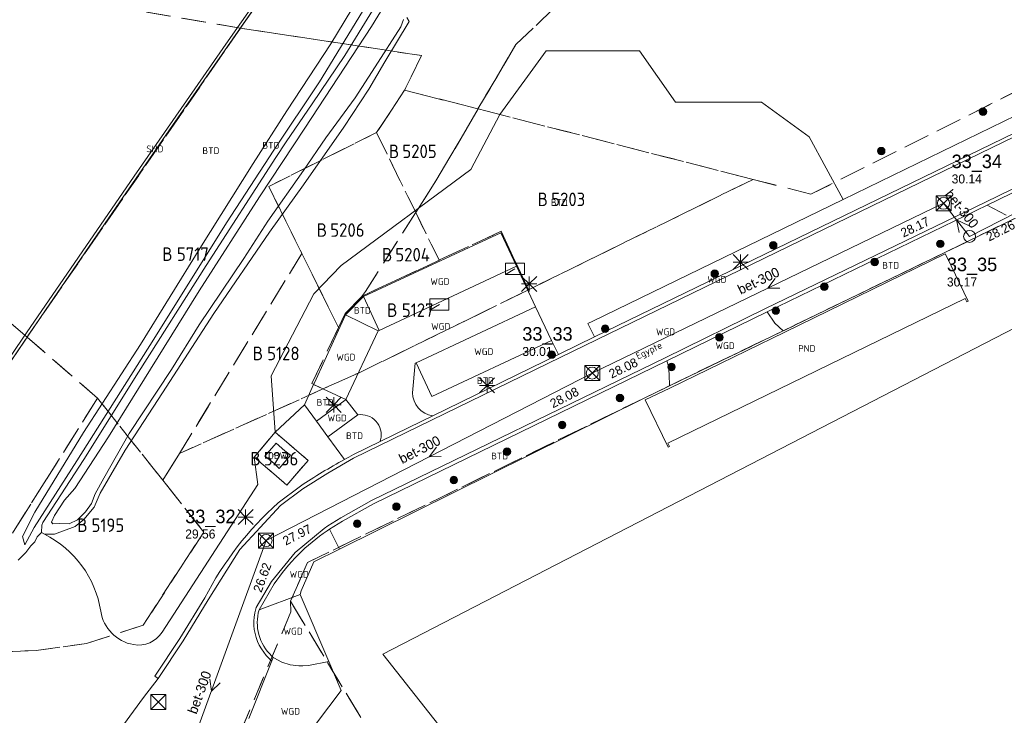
# Model space of a CAD drawing. Header units: metres. Extents: x 207644 to 210135, y 370459 to 373417.
# Tile 244 of 256: x 208356 to 208487, y 372397 to 372489. Entities that reach past the tile are written whole.
import ezdxf
from ezdxf.enums import TextEntityAlignment as Align

# ---------------------------------------------------------------- set-up
doc = ezdxf.new("R2010")
doc.units = ezdxf.units.M
doc.linetypes.add('HIDDEN2', pattern=[4.7625, 3.175, -1.5875])
for name, color, linetype in [('BTD', 7, 'Continuous'), ('CON_BxH300x300mm', 7, 'Continuous'), ('DMM_BxH300x300mm', 7, 'Continuous'), ('GB', 1, 'Continuous'), ('INV_BxH300x300mm', 7, 'Continuous'), ('KAD_perceelnummer', 212, 'Continuous'), ('KAD_sectie', 212, 'Continuous'), ('KAD_Vastgesteld_Perceel', 212, 'Continuous'), ('NLV_inspectieput', 7, 'Continuous'), ('NNR_inspectieput', 7, 'Continuous'), ('NOD_inspectieput', 7, 'Continuous'), ('OBW', 7, 'Continuous'), ('ORL', 7, 'Continuous'), ('PIJL', 7, 'Continuous'), ('PND', 7, 'Continuous'), ('SHD', 7, 'Continuous'), ('WGD', 7, 'Continuous')]:
    doc.layers.add(name, color=color, linetype=linetype)
for name, color, linetype, lineweight in [('GKL', 52, 'Continuous', 25), ('GMV', 7, 'Continuous', 25), ('Q21_lantaarnpaal', 1, 'Continuous', 0), ('Q23_kolk', 153, 'Continuous', 0), ('Q26_boom', 72, 'Continuous', 0), ('Q28_rioolput', 153, 'Continuous', 0)]:
    doc.layers.add(name, color=color, linetype=linetype, lineweight=lineweight)
doc.styles.add('ISO', font='isocpeur.ttf', dxfattribs={"height": 1})
doc.styles.add('ISOCP', font='ISOCP.shx', dxfattribs={"height": 1.8})

# ---------------------------------------------------------------- blocks, each defined once
blk = doc.blocks.new('ACMAP_ANN_TEMPLATE_Vastgesteld_Perceelnummer')
at = {"layer": 'KAD_perceelnummer', "style": 'ISOCP'}
blk.add_attdef('Perceelnummer', text='', height=1.8, dxfattribs=at).set_placement((0, 0), align=Align.MIDDLE)
at = {"layer": 'KAD_sectie', "style": 'ISOCP'}
blk.add_attdef('sectie', text='', height=1.8, dxfattribs=at).set_placement((-2.7, 0), align=Align.MIDDLE_RIGHT)
blk = doc.blocks.new('Q23')
blk.add_line((-1.25, -0.75), (0, 0))
blk.add_lwpolyline([(-1.25, -0.75), (1.25, -0.75), (1.25, 0.75), (-1.25, 0.75), (-1.25, -0.75)])
blk = doc.blocks.new('Q21')
for p, q in [((-1, 1), (0, 0)), ((-1, 0), (0, 0)), ((-1, -1), (0, 0)), ((0, 1), (0, 0)), ((0, 0), (1, 1)), ((0, 0), (1, 0)), ((0, 0), (0, -1)), ((0, 0), (1, -1))]:
    blk.add_line(p, q)
blk = doc.blocks.new('Q28')
at = {"linetype": 'Continuous'}
for p, q in [((-1, -1), (1, 1)), ((-1, 1), (1, -1))]:
    blk.add_line(p, q, dxfattribs=at)
blk.add_lwpolyline([(1, 1), (1, -1), (-1, -1), (-1, 1)], close=True)
blk = doc.blocks.new('Q26')
blk.add_hatch(color=256).paths.add_polyline_path([(-0.45, -0.01, 1), (0.55, -0.01, 1)])
blk.add_circle((0.05, -0.01), 0.5)

msp = doc.modelspace()

# ---------------------------------------------------------------- linework, layer by layer
at = {"layer": 'CON_BxH300x300mm', "color": 253, "linetype": 'Continuous', "lineweight": 13}
for points in [[(208482.5, 372460.5), (208501.14, 372470.03)], [(208432.29, 372442.31), (208479.03, 372464.91)], [(208479.03, 372464.91), (208482.5, 372460.5)], [(208388.904, 372420.007), (208432.29, 372442.31)], [(208374.331, 372379.888), (208388.904, 372420.007)]]:
    msp.add_lwpolyline(points, dxfattribs=at)
at = {"layer": 'GB', "color": 253, "linetype": 'Continuous', "lineweight": 13}
for points in [[(208479.26, 372458.17), (208457.906, 372447.769)], [(208479.447, 372457.786), (208479.26, 372458.17)], [(208482.326, 372451.877), (208479.447, 372457.786)], [(208498.13, 372453.289), (208404.42, 372404.873)], [(208442.366, 372432.971), (208481.918, 372452.235)], [(208481.918, 372452.235), (208482.137, 372451.785)], [(208482.137, 372451.785), (208482.326, 372451.877)], [(208457.906, 372447.769), (208442.599, 372440.314)], [(208442.599, 372440.314), (208439.331, 372438.722)], [(208439.331, 372438.722), (208442.396, 372432.429)], [(208442.585, 372432.521), (208442.366, 372432.971)], [(208442.396, 372432.429), (208442.585, 372432.521)], [(208404.42, 372404.873), (208457.187, 372337.897)]]:
    msp.add_lwpolyline(points, dxfattribs=at)
at = {"layer": 'GKL', "color": 253, "linetype": 'Continuous', "lineweight": 13}
for points in [[(208397.498, 372486.149), (208401.209, 372492.251)], [(208391.645, 372477.211), (208397.498, 372486.149)], [(208387.181, 372470.201), (208391.645, 372477.211)], [(208380.068, 372458.871), (208387.181, 372470.201)], [(208372.184, 372446.107), (208380.068, 372458.871)], [(208364.605, 372434.401), (208372.184, 372446.107)], [(208358.115, 372423.768), (208364.605, 372434.401)], [(208356.486, 372420.55), (208358.115, 372423.768)], [(208356.817, 372419.448), (208356.486, 372420.55)]]:
    msp.add_lwpolyline(points, dxfattribs=at)
at = {"layer": 'GMV', "color": 253, "linetype": 'Continuous', "lineweight": 13}
for points in [[(208330.831, 372408.792), (208343.396, 372427.575), (208356.542, 372446.931), (208371.364, 372468.528), (208383.838, 372486.548), (208398.574, 372507.575), (208412.73, 372527.601), (208417.02, 372533.62)], [(208335.213, 372414.666), (208336.2, 372416.147), (208342.945, 372426.265), (208351.123, 372438.327), (208359.54, 372450.679), (208368.464, 372463.683), (208376.46, 372475.272), (208386.199, 372489.305), (208393.273, 372499.4), (208400.805, 372510.123), (208407.938, 372520.214), (208414.566, 372529.58)], [(208422.577, 372525.104), (208418.857, 372518.209), (208412.694, 372508.01), (208404.647, 372495.295), (208396.003, 372481.074), (208389.932, 372471.962), (208383.616, 372462.319), (208373.955, 372446.809), (208363.72, 372430.622), (208358.032, 372421.737), (208356.817, 372419.448)], [(208402.925, 372488.438), (208404.977, 372491.784)], [(208399.387, 372484.571), (208403.071, 372490.561)], [(208404.687, 372483.724), (208407.93, 372489.123)], [(208407.178, 372489.398), (208406.836, 372488.397)], [(208407.93, 372489.123), (208407.629, 372489.645)], [(208519.368, 372489.306), (208485.402, 372472.8)], [(208519.391, 372488.807), (208485.425, 372472.301)], [(208394.035, 372474.893), (208402.925, 372488.438)], [(208406.836, 372488.397), (208403.39, 372483.064)], [(208420.013, 372476.724), (208426.141, 372485.203)], [(208426.141, 372485.203), (208438.589, 372485.203)], [(208438.589, 372485.203), (208443.377, 372478.39)], [(208395.037, 372478.168), (208399.387, 372484.571)], [(208402.558, 372480.093), (208404.687, 372483.724)], [(208484.606, 372465.079), (208523.291, 372483.928)], [(208523.528, 372483.488), (208484.843, 372464.639)], [(208403.39, 372483.064), (208400.727, 372478.953)], [(208399.222, 372475.038), (208402.558, 372480.093)], [(208391.575, 372473.087), (208395.037, 372478.168)], [(208400.727, 372478.953), (208396.826, 372473.608)], [(208443.377, 372478.39), (208454.815, 372478.39)], [(208454.815, 372478.39), (208461.145, 372473.76)], [(208490.272, 372477.393), (208465.678, 372465.429)], [(208416.149, 372469.412), (208420.013, 372476.724)], [(208388.016, 372465.759), (208394.035, 372474.893)], [(208393.853, 372467.363), (208399.222, 372475.038)], [(208390.203, 372471.008), (208391.575, 372473.087)], [(208396.826, 372473.608), (208393.89, 372469.286)], [(208461.145, 372473.76), (208465.678, 372465.429)], [(208485.425, 372472.301), (208428.09, 372444.408)], [(208485.402, 372472.8), (208432.591, 372447.108)], [(208380.936, 372456.62), (208390.203, 372471.008)], [(208393.89, 372469.286), (208389.148, 372462.538)], [(208398.884, 372456.622), (208416.149, 372469.412)], [(208389.351, 372461.081), (208393.853, 372467.363)], [(208379.973, 372453.247), (208388.016, 372465.759)], [(208432.355, 372449.218), (208465.678, 372465.429)], [(208455.336, 372450.893), (208484.606, 372465.079)], [(208455.573, 372450.453), (208484.843, 372464.639)], [(208487.372, 372463.34), (208484.843, 372464.639)], [(208389.148, 372462.538), (208385.915, 372457.564)], [(208488.428, 372462.852), (208479.223, 372458.358)], [(208381.948, 372450.233), (208389.351, 372461.081)], [(208420.115, 372460.984), (208401.835, 372452.48)], [(208422.212, 372456.527), (208420.115, 372460.984)], [(208385.915, 372457.564), (208380.014, 372448.707)], [(208479.223, 372458.358), (208457.709, 372447.943)], [(208371.91, 372442.417), (208380.936, 372456.62)], [(208395.262, 372452.873), (208398.884, 372456.622)], [(208422.212, 372456.527), (208403.93, 372447.98)], [(208424.757, 372451.119), (208422.212, 372456.527)], [(208373.512, 372442.827), (208379.973, 372453.247)], [(208395.262, 372452.873), (208389.555, 372441.924), (208390.126, 372434.417)], [(208399.479, 372450.042), (208401.835, 372452.48)], [(208403.93, 372447.98), (208401.835, 372452.48)], [(208408.859, 372443.676), (208424.757, 372451.119)], [(208424.757, 372451.119), (208426.859, 372446.651)], [(208441.983, 372444.354), (208455.336, 372450.893)], [(208375.1, 372439.668), (208381.948, 372450.233)], [(208399.479, 372450.042), (208395.319, 372440.983)], [(208403.815, 372447.937), (208399.479, 372450.042)], [(208442.22, 372443.914), (208455.573, 372450.453)], [(208456.574, 372448.94), (208455.573, 372450.453)], [(208380.014, 372448.707), (208376.328, 372442.759)], [(208403.815, 372447.937), (208403.93, 372447.98)], [(208431.707, 372448.925), (208432.355, 372449.218)], [(208432.591, 372447.108), (208431.707, 372448.925)], [(208457.709, 372447.943), (208456.574, 372448.94)], [(208403.815, 372447.937), (208399.507, 372438.789)], [(208410.953, 372439.206), (208426.859, 372446.651)], [(208427.78, 372444.767), (208426.859, 372446.651)], [(208432.591, 372447.108), (208428.067, 372444.907)], [(208457.709, 372447.943), (208442.585, 372440.621)], [(208428.09, 372444.408), (208400.547, 372430.953)], [(208402.941, 372425.342), (208441.983, 372444.354)], [(208427.78, 372444.767), (208411.065, 372436.624)], [(208428.067, 372444.907), (208427.78, 372444.767)], [(208367.933, 372433.813), (208373.512, 372442.827)], [(208376.328, 372442.759), (208370.683, 372434.265)], [(208403.178, 372424.902), (208442.22, 372443.914)], [(208408.372, 372439.694), (208408.738, 372443.623)], [(208408.738, 372443.623), (208408.859, 372443.676)], [(208408.859, 372443.676), (208410.953, 372439.206)], [(208442.451, 372443.229), (208442.22, 372443.914)], [(208442.517, 372442.117), (208442.451, 372443.229)], [(208364.655, 372430.799), (208371.91, 372442.417)], [(208442.585, 372440.621), (208442.517, 372442.117)], [(208395.222, 372440.771), (208393.993, 372438.094)], [(208395.3, 372440.94), (208395.222, 372440.771)], [(208395.222, 372440.771), (208399.507, 372438.789)], [(208395.31, 372440.962), (208395.3, 372440.94)], [(208395.319, 372440.983), (208395.31, 372440.962)], [(208442.585, 372440.621), (208439.185, 372438.975)], [(208370.161, 372432.033), (208375.1, 372439.668)], [(208439.185, 372438.975), (208398.646, 372418.857)], [(208399.507, 372438.789), (208399.407, 372438.715)], [(208399.507, 372438.789), (208401.094, 372436.74)], [(208393.993, 372438.094), (208390.126, 372434.417)], [(208395.606, 372435.886), (208393.993, 372438.094)], [(208399.407, 372438.715), (208395.606, 372435.886)], [(208397.115, 372433.82), (208401.094, 372436.74)], [(208411.065, 372436.624), (208407.885, 372435.048)], [(208395.606, 372435.886), (208397.115, 372433.82)], [(208407.885, 372435.048), (208404.077, 372433.188)], [(208363.444, 372426.937), (208367.933, 372433.813)], [(208370.683, 372434.265), (208367.301, 372428.311)], [(208390.126, 372434.417), (208387.304, 372431.128)], [(208399.32, 372430.802), (208397.115, 372433.82)], [(208390.236, 372432.982), (208388.723, 372431.227)], [(208391.393, 372431.953), (208390.236, 372432.982)], [(208404.077, 372433.188), (208400.524, 372431.452)], [(208404.077, 372433.188), (208404.128, 372433.429)], [(208366.843, 372426.312), (208370.161, 372432.033)], [(208387.304, 372431.128), (208387.792, 372427.48), (208375.068, 372407.812)], [(208388.723, 372431.227), (208389.932, 372430.297)], [(208390.648, 372429.58), (208392.145, 372431.366)], [(208392.145, 372431.366), (208391.393, 372431.953)], [(208400.547, 372430.953), (208397.125, 372428.974)], [(208359.205, 372422.427), (208364.655, 372430.799)], [(208389.932, 372430.297), (208390.648, 372429.58)], [(208367.301, 372428.311), (208366.174, 372426.231)], [(208397.125, 372428.974), (208393.775, 372426.875)], [(208393.464, 372427.266), (208390.512, 372425.05)], [(208362.073, 372425.39), (208363.444, 372426.937)], [(208366.174, 372426.231), (208365.672, 372424.95)], [(208366.002, 372424.431), (208366.843, 372426.312)], [(208393.775, 372426.875), (208390.823, 372424.659)], [(208360.723, 372423.363), (208362.073, 372425.39)], [(208364.652, 372422.798), (208366.002, 372424.431)], [(208365.672, 372424.95), (208364.89, 372423.828)], [(208390.823, 372424.659), (208385.417, 372418.831)], [(208398.839, 372423.04), (208402.941, 372425.342)], [(208399.076, 372422.6), (208403.178, 372424.902)], [(208360.358, 372422.454), (208360.723, 372423.363)], [(208364.89, 372423.828), (208363.791, 372422.78)], [(208359.02, 372421.064), (208359.043, 372422.045)], [(208359.043, 372422.045), (208359.205, 372422.427)], [(208360.507, 372422.227), (208360.358, 372422.454)], [(208361.373, 372422.29), (208360.507, 372422.227)], [(208360.723, 372420.852), (208363.507, 372421.874)], [(208362.702, 372422.238), (208361.373, 372422.29)], [(208363.791, 372422.78), (208362.702, 372422.238)], [(208363.507, 372421.874), (208364.652, 372422.798)], [(208396.637, 372421.614), (208397.114, 372421.949)], [(208397.114, 372421.949), (208398.839, 372423.04)], [(208397.351, 372421.509), (208399.076, 372422.6)], [(208358.439, 372420.512), (208358.117, 372419.85)], [(208359.02, 372421.064), (208358.439, 372420.512)], [(208359.02, 372421.064), (208359.401, 372420.849)], [(208359.401, 372420.849), (208360.723, 372420.852)], [(208392.767, 372418.422), (208396.637, 372421.614)], [(208397.351, 372421.509), (208397.031, 372421.306)], [(208398.646, 372418.857), (208397.351, 372421.509)], [(208357.612, 372419.286), (208356.916, 372418.415)], [(208358.117, 372419.85), (208357.612, 372419.286)], [(208356.916, 372418.415), (208355.926, 372417.382)], [(208385.417, 372418.831), (208381.175, 372412.108)], [(208389.599, 372414.535), (208392.767, 372418.422)], [(208398.646, 372418.857), (208395.232, 372417.19)], [(208395.232, 372417.19), (208393.571, 372413.3)], [(208387.57, 372411.084), (208389.599, 372414.535)], [(208387.964, 372410.776), (208389.993, 372414.227)], [(208393.441, 372412.825), (208387.964, 372410.776)], [(208393.571, 372413.3), (208393.441, 372412.825)], [(208393.441, 372412.825), (208397.244, 372403.893)], [(208380.762, 372412.389), (208377.44, 372406.953)], [(208381.175, 372412.108), (208377.853, 372406.672)], [(208387.31, 372409.821), (208387.395, 372410.366)], [(208387.395, 372410.366), (208387.57, 372411.084)], [(208387.27, 372409.271), (208387.31, 372409.821)], [(208387.278, 372408.719), (208387.27, 372409.271)], [(208387.331, 372408.17), (208387.278, 372408.719)], [(208387.43, 372407.627), (208387.331, 372408.17)], [(208387.575, 372407.094), (208387.43, 372407.627)], [(208377.44, 372406.953), (208374.112, 372401.947)], [(208377.853, 372406.672), (208374.554, 372401.643)], [(208387.763, 372406.576), (208387.575, 372407.094)], [(208387.995, 372406.075), (208387.763, 372406.576)], [(208388.268, 372405.595), (208387.995, 372406.075)], [(208388.58, 372405.14), (208388.268, 372405.595)], [(208388.929, 372404.713), (208388.58, 372405.14)], [(208386.603, 372396.308), (208389.672, 372403.977)], [(208389.456, 372404.168), (208388.929, 372404.713)], [(208389.672, 372403.977), (208389.456, 372404.168)], [(208389.859, 372404.444), (208389.627, 372404.647)], [(208389.672, 372403.977), (208389.859, 372404.444)], [(208389.925, 372404.386), (208389.859, 372404.444)], [(208390.988, 372403.828), (208389.925, 372404.386)], [(208392.093, 372403.46), (208390.988, 372403.828)], [(208393.251, 372403.316), (208392.093, 372403.46)], [(208397.244, 372403.893), (208394.519, 372403.38)], [(208398.88, 372400.049), (208397.244, 372403.893)], [(208393.769, 372403.326), (208393.251, 372403.316)], [(208394.519, 372403.38), (208393.769, 372403.326)], [(208374.554, 372401.643), (208372.592, 372399.115)], [(208374.554, 372401.643), (208374.112, 372401.947)], [(208390.68, 372389.155), (208398.88, 372400.049)], [(208372.592, 372399.115), (208367.77, 372392.506)]]:
    msp.add_lwpolyline(points, dxfattribs=at)
for points in [[(208411.065, 372436.624, -0.3711504), (208408.372, 372439.694)], [(208401.094, 372436.74, -0.5416929), (208404.128, 372433.429)], [(208399.32, 372430.802, -0.0032669), (208400.524, 372431.452)], [(208399.32, 372430.802, 0.0200557), (208393.464, 372427.266)], [(208390.512, 372425.05, 0.090983), (208380.762, 372412.389)], [(208366.895, 372410.601, 0.2435952), (208359.401, 372420.849)], [(208397.031, 372421.306, 0.0989585), (208389.993, 372414.227)], [(208371.256, 372406.15, -0.3211519), (208366.895, 372410.601)], [(208387.964, 372410.776, 0.2801073), (208389.627, 372404.647)], [(208375.068, 372407.812, -0.3015453), (208371.256, 372406.15)]]:
    msp.add_lwpolyline(points, format="xyb", dxfattribs=at)
at = {"layer": 'KAD_Vastgesteld_Perceel', "color": 253, "linetype": 'HIDDEN2', "lineweight": 13}
for points in [[(208568.195, 372638.469), (208468.885, 372566.033), (208457.871, 372549.778), (208447.355, 372533.192), (208446.393, 372521.743), (208436.807, 372502.551), (208430.563, 372494.071), (208422.124, 372486.038), (208417.088, 372477.474), (208407.33, 372479.975), (208409.579, 372484.573), (208385.485, 372488.223), (208385.845, 372488.745), (208414.611, 372529.599), (208415.955, 372528.85), (208427.108, 372536.654), (208437.776, 372551.354), (208451.686, 372570.989), (208469.681, 372598.818), (208489.914, 372620.409)], [(208489.914, 372620.409), (208469.681, 372598.818), (208451.686, 372570.989), (208437.776, 372551.354), (208427.108, 372536.654), (208415.955, 372528.85), (208414.611, 372529.599), (208385.845, 372488.745), (208385.485, 372488.223), (208340.208, 372495.98), (208340.208, 372495.98), (208389.828, 372558.448), (208397.495, 372569.845), (208408.021, 372586.438), (208427.614, 372608.829), (208435.35, 372623.7)], [(208460.407, 372330.498), (208444.729, 372342.613), (208437.846, 372348.182), (208429.796, 372355.685), (208427.734, 372357.931), (208423.085, 372362.994), (208416.287, 372371.998), (208392.148, 372411.916), (208394.391, 372417.066), (208439.185, 372438.975), (208479.223, 372458.358), (208640.844, 372537.262), (208734.668, 372583.368)], [(208352.035, 372405.118), (208358.316, 372405.366), (208365.023, 372406.294), (208372.541, 372408.73), (208380.605, 372421.14), (208375.14, 372428.052), (208377.367, 372431.597), (208396.467, 372440.187), (208401.465, 372442.434), (208415.793, 372449.452), (208423.822, 372453.402), (208453.68, 372468.094), (208461.387, 372466.11), (208621.419, 372546.429)], [(208640.844, 372537.262), (208479.223, 372458.358), (208439.185, 372438.975), (208394.391, 372417.066), (208392.148, 372411.916), (208392.207, 372410.502), (208378.142, 372376.967), (208376.74, 372375.09), (208376.111, 372375.703), (208341.262, 372399.108)]]:
    msp.add_lwpolyline(points, dxfattribs=at)
for points in [[(208575.145, 372626.451), (208621.419, 372546.429), (208461.387, 372466.11), (208453.68, 372468.094), (208417.118, 372477.466), (208417.088, 372477.474), (208422.124, 372486.038), (208430.563, 372494.071), (208436.807, 372502.551), (208446.393, 372521.743), (208447.355, 372533.192), (208457.871, 372549.778), (208468.885, 372566.033), (208568.195, 372638.469), (208575.145, 372626.451)], [(208340.208, 372495.98), (208385.485, 372488.223), (208357.217, 372447.263), (208357.092, 372447.078), (208350.786, 372452.526), (208342.648, 372451.875), (208320.327, 372468.002), (208327.239, 372477.54), (208340.208, 372495.98)], [(208389.247, 372467.139), (208393.649, 372458.238), (208377.367, 372431.597), (208375.14, 372428.052), (208366.476, 372438.972), (208357.092, 372447.078), (208357.217, 372447.263), (208385.485, 372488.223), (208409.579, 372484.573), (208407.33, 372479.975), (208405.585, 372477.319), (208403.603, 372474.317), (208389.247, 372467.139)], [(208403.603, 372474.317), (208405.585, 372477.319), (208407.33, 372479.975), (208417.088, 372477.474), (208417.118, 372477.466), (208411.617, 372468.111), (208408.799, 372463.677), (208403.603, 372474.317)], [(208423.822, 372453.402), (208422.433, 372456.347), (208420.158, 372461.176), (208411.987, 372457.364), (208411.918, 372457.332), (208408.799, 372463.677), (208411.617, 372468.111), (208417.118, 372477.466), (208453.68, 372468.094), (208423.822, 372453.402)], [(208401.583, 372452.452), (208399.403, 372450.219), (208398.528, 372448.372), (208393.649, 372458.238), (208389.247, 372467.139), (208403.603, 372474.317), (208408.799, 372463.677), (208408.77, 372463.631), (208402.119, 372453.168), (208401.583, 372452.452)], [(208305.615, 372424.548), (208303.723, 372425.91), (208301.898, 372427.223), (208316.907, 372463.283), (208316.979, 372463.382), (208320.286, 372467.946), (208320.327, 372468.002), (208342.648, 372451.875), (208350.786, 372452.526), (208357.092, 372447.078), (208331.058, 372408.541), (208306.043, 372425.188), (208305.615, 372424.548)], [(208401.583, 372452.452), (208402.119, 372453.168), (208408.77, 372463.631), (208408.799, 372463.677), (208411.918, 372457.332), (208410.444, 372456.645), (208401.692, 372452.564), (208401.583, 372452.452)], [(208396.467, 372440.187), (208394.992, 372440.907), (208398.528, 372448.372), (208399.403, 372450.219), (208401.583, 372452.452), (208401.692, 372452.564), (208410.444, 372456.645), (208411.918, 372457.332), (208411.987, 372457.364), (208420.158, 372461.176), (208422.433, 372456.347), (208423.822, 372453.402), (208415.793, 372449.452), (208401.465, 372442.434), (208396.467, 372440.187)], [(208377.367, 372431.597), (208393.649, 372458.238), (208398.528, 372448.372), (208394.992, 372440.907), (208396.467, 372440.187), (208377.367, 372431.597)], [(208336.791, 372402.111), (208330.019, 372406.985), (208331.058, 372408.541), (208357.092, 372447.078), (208366.476, 372438.972), (208359.389, 372427.703), (208345.694, 372406.099), (208341.262, 372399.108), (208336.791, 372402.111)], [(208345.694, 372406.099), (208359.389, 372427.703), (208366.476, 372438.972), (208375.14, 372428.052), (208380.605, 372421.14), (208372.541, 372408.73), (208365.023, 372406.294), (208358.316, 372405.366), (208352.035, 372405.118), (208345.694, 372406.099)], [(208391.663, 372427.396), (208387.304, 372431.128), (208390.126, 372434.417), (208394.477, 372430.678), (208391.663, 372427.396)], [(208387.304, 372431.128), (208391.663, 372427.396), (208394.477, 372430.678), (208390.126, 372434.417), (208387.304, 372431.128)], [(208393.701, 372361.727), (208393.441, 372361.385), (208380.092, 372371.555), (208379.111, 372370.265), (208374.591, 372373.705), (208376.111, 372375.703), (208376.74, 372375.09), (208378.142, 372376.967), (208392.207, 372410.502), (208392.148, 372411.916), (208416.287, 372371.998), (208423.085, 372362.994), (208427.734, 372357.931), (208416.676, 372344.028), (208408.066, 372350.796), (208393.701, 372361.727)]]:
    msp.add_lwpolyline(points, close=True, dxfattribs=at)
at = {"layer": 'NOD_inspectieput', "color": 253, "lineweight": 13}
for centre in [(208479.03, 372464.91), (208482.5, 372460.5), (208432.29, 372442.31), (208388.9, 372420.01)]:
    msp.add_circle(centre, 0.8, dxfattribs=at)
at = {"layer": 'PIJL', "color": 253, "lineweight": 13}
for points in [[(208482.34, 372461.96), (208480.77, 372462.7), (208481.12, 372461)], [(208456.64, 372454.89), (208455.66, 372453.61), (208457.27, 372453.59)], [(208411.55, 372432.46), (208410.6, 372431.16), (208412.21, 372431.18)], [(208381.43, 372401.55), (208381.62, 372399.95), (208382.79, 372401.06)]]:
    msp.add_lwpolyline(points, dxfattribs=at)

# ---------------------------------------------------------------- block references
at = {"layer": 'KAD_Vastgesteld_Perceel', "color": 253, "linetype": 'HIDDEN2', "lineweight": 13}
ref = msp.add_blockref('ACMAP_ANN_TEMPLATE_Vastgesteld_Perceelnummer', (208409.31, 372471.826), dxfattribs=at)
ref.add_attrib('Perceelnummer', '5205', dxfattribs={"layer": 'KAD_perceelnummer', "lineweight": 13, "height": 1.8, "style": 'ISOCP'}).set_placement((208409.31, 372471.826), align=Align.MIDDLE)
ref.add_attrib('sectie', 'B', dxfattribs={"layer": 'KAD_sectie', "lineweight": 13, "height": 1.8, "style": 'ISOCP'}).set_placement((208406.61, 372471.826), align=Align.MIDDLE_RIGHT)
ref = msp.add_blockref('ACMAP_ANN_TEMPLATE_Vastgesteld_Perceelnummer', (208429.095, 372465.434), dxfattribs=at)
ref.add_attrib('Perceelnummer', '5203', dxfattribs={"layer": 'KAD_perceelnummer', "lineweight": 13, "height": 1.8, "style": 'ISOCP'}).set_placement((208429.095, 372465.434), align=Align.MIDDLE)
ref.add_attrib('sectie', 'B', dxfattribs={"layer": 'KAD_sectie', "lineweight": 13, "height": 1.8, "style": 'ISOCP'}).set_placement((208426.395, 372465.434), align=Align.MIDDLE_RIGHT)
ref = msp.add_blockref('ACMAP_ANN_TEMPLATE_Vastgesteld_Perceelnummer', (208399.715, 372461.345), dxfattribs=at)
ref.add_attrib('Perceelnummer', '5206', dxfattribs={"layer": 'KAD_perceelnummer', "lineweight": 13, "height": 1.8, "style": 'ISOCP'}).set_placement((208399.715, 372461.345), align=Align.MIDDLE)
ref.add_attrib('sectie', 'B', dxfattribs={"layer": 'KAD_sectie', "lineweight": 13, "height": 1.8, "style": 'ISOCP'}).set_placement((208397.015, 372461.345), align=Align.MIDDLE_RIGHT)
ref = msp.add_blockref('ACMAP_ANN_TEMPLATE_Vastgesteld_Perceelnummer', (208379.155, 372458.138), dxfattribs=at)
ref.add_attrib('Perceelnummer', '5717', dxfattribs={"layer": 'KAD_perceelnummer', "lineweight": 13, "height": 1.8, "style": 'ISOCP'}).set_placement((208379.155, 372458.138), align=Align.MIDDLE)
ref.add_attrib('sectie', 'B', dxfattribs={"layer": 'KAD_sectie', "lineweight": 13, "height": 1.8, "style": 'ISOCP'}).set_placement((208376.455, 372458.138), align=Align.MIDDLE_RIGHT)
ref = msp.add_blockref('ACMAP_ANN_TEMPLATE_Vastgesteld_Perceelnummer', (208408.395, 372458.065), dxfattribs=at)
ref.add_attrib('Perceelnummer', '5204', dxfattribs={"layer": 'KAD_perceelnummer', "lineweight": 13, "height": 1.8, "style": 'ISOCP'}).set_placement((208408.395, 372458.065), align=Align.MIDDLE)
ref.add_attrib('sectie', 'B', dxfattribs={"layer": 'KAD_sectie', "lineweight": 13, "height": 1.8, "style": 'ISOCP'}).set_placement((208405.695, 372458.065), align=Align.MIDDLE_RIGHT)
ref = msp.add_blockref('ACMAP_ANN_TEMPLATE_Vastgesteld_Perceelnummer', (208409.073, 372450.682), dxfattribs=at)
ref.add_attrib('Perceelnummer', '5127', dxfattribs={"layer": 'KAD_perceelnummer', "lineweight": 13, "height": 1.8, "style": 'ISOCP'}).set_placement((208409.073, 372450.682), align=Align.MIDDLE)
ref.add_attrib('sectie', 'B', dxfattribs={"layer": 'KAD_sectie', "lineweight": 13, "height": 1.8, "style": 'ISOCP'}).set_placement((208406.373, 372450.682), align=Align.MIDDLE_RIGHT)
ref = msp.add_blockref('ACMAP_ANN_TEMPLATE_Vastgesteld_Perceelnummer', (208391.2, 372444.918), dxfattribs=at)
ref.add_attrib('Perceelnummer', '5128', dxfattribs={"layer": 'KAD_perceelnummer', "lineweight": 13, "height": 1.8, "style": 'ISOCP'}).set_placement((208391.2, 372444.918), align=Align.MIDDLE)
ref.add_attrib('sectie', 'B', dxfattribs={"layer": 'KAD_sectie', "lineweight": 13, "height": 1.8, "style": 'ISOCP'}).set_placement((208388.5, 372444.918), align=Align.MIDDLE_RIGHT)
ref = msp.add_blockref('ACMAP_ANN_TEMPLATE_Vastgesteld_Perceelnummer', (208390.887, 372430.907), dxfattribs=at)
ref.add_attrib('Perceelnummer', '5236', dxfattribs={"layer": 'KAD_perceelnummer', "lineweight": 13, "height": 1.8, "style": 'ISOCP'}).set_placement((208390.887, 372430.907), align=Align.MIDDLE)
ref.add_attrib('sectie', 'B', dxfattribs={"layer": 'KAD_sectie', "lineweight": 13, "height": 1.8, "style": 'ISOCP'}).set_placement((208388.187, 372430.907), align=Align.MIDDLE_RIGHT)
ref = msp.add_blockref('ACMAP_ANN_TEMPLATE_Vastgesteld_Perceelnummer', (208367.846, 372422.045), dxfattribs=at)
ref.add_attrib('Perceelnummer', '5195', dxfattribs={"layer": 'KAD_perceelnummer', "lineweight": 13, "height": 1.8, "style": 'ISOCP'}).set_placement((208367.846, 372422.045), align=Align.MIDDLE)
ref.add_attrib('sectie', 'B', dxfattribs={"layer": 'KAD_sectie', "lineweight": 13, "height": 1.8, "style": 'ISOCP'}).set_placement((208365.146, 372422.045), align=Align.MIDDLE_RIGHT)
at = {"layer": 'Q21_lantaarnpaal', "color": 253}
for p in [(208452.036, 372457.089), (208423.897, 372454.177), (208418.293, 372440.669), (208397.89, 372438.074), (208386.165, 372423.127)]:
    msp.add_blockref('Q21', p, dxfattribs=at)
at = {"layer": 'Q23_kolk', "color": 253}
for p in [(208422.006, 372456.17), (208411.951, 372451.447)]:
    msp.add_blockref('Q23', p, dxfattribs=at)
at = {"layer": 'Q26_boom', "color": 253}
for p in [(208484.226, 372477.113), (208470.691, 372471.867), (208456.319, 372459.313), (208478.561, 372459.517), (208469.806, 372457.098), (208448.545, 372455.544), (208463.127, 372453.807), (208456.668, 372450.637), (208433.965, 372448.233), (208449.167, 372447.082), (208426.85, 372444.778), (208442.782, 372443.111), (208435.926, 372438.994), (208428.243, 372435.394), (208420.897, 372431.855), (208413.823, 372428.087), (208406.192, 372424.525), (208400.962, 372422.267)]:
    msp.add_blockref('Q26', p, dxfattribs=at)
at = {"layer": 'Q28_rioolput', "color": 253}
for p in [(208479.032, 372464.908), (208432.293, 372442.307), (208388.904, 372420.007), (208374.54, 372398.503)]:
    msp.add_blockref('Q28', p, dxfattribs=at)

# ---------------------------------------------------------------- texts
at = {"layer": 'BTD', "color": 253, "linetype": 'Continuous', "lineweight": 13, "style": 'ISO'}
for p in [(208389.532, 372472.622), (208381.548, 372471.916), (208427.902, 372465.015), (208472.001, 372456.639), (208401.705, 372450.653), (208418.076, 372441.29), (208396.75, 372438.401), (208400.659, 372433.97), (208419.968, 372431.258)]:
    msp.add_text('BTD', height=0.9, dxfattribs=at).set_placement(p, align=Align.MIDDLE_CENTER)
at = {"layer": 'DMM_BxH300x300mm', "color": 253, "lineweight": 13}
for rotation, p in [(308.2, (208479.13, 372466.08)), (25.8, (208452.04, 372452.73)), (27.21, (208407, 372430.19)), (70.04, (208379.64, 372396.8))]:
    msp.add_text('bet-300', height=1.3, rotation=rotation, dxfattribs=at).set_placement(p)
at = {"layer": 'INV_BxH300x300mm', "color": 253, "lineweight": 13}
for s, rotation, p in [('28.17', 25.8, (208473.69, 372460.33)), ('28.26', 27.08, (208485.1, 372459.81)), ('28.08', 25.8, (208434.87, 372441.56)), ('28.08', 27.21, (208427.07, 372437.6)), ('27.97', 27.21, (208391.51, 372419.32)), ('26.62', 70.04, (208388.27, 372413))]:
    msp.add_text(s, height=1.2, rotation=rotation, dxfattribs=at).set_placement(p)
at = {"layer": 'NLV_inspectieput', "color": 253, "lineweight": 13}
for s, p in [('30.14', (208480.11, 372467.55)), ('30.17', (208479.48, 372453.83)), ('30.01', (208422.99, 372444.58)), ('29.56', (208378.14, 372420.28))]:
    msp.add_text(s, height=1.2, dxfattribs=at).set_placement(p)
at = {"layer": 'NNR_inspectieput', "color": 253, "lineweight": 13}
for s, p in [('33_34', (208480.11, 372469.59)), ('33_35', (208479.48, 372455.87)), ('33_33', (208422.99, 372446.62)), ('33_32', (208378.14, 372422.32))]:
    msp.add_text(s, height=1.8, dxfattribs=at).set_placement(p)
at = {"layer": 'OBW', "color": 253, "linetype": 'Continuous', "lineweight": 13, "style": 'ISO'}
msp.add_text('OBW', height=0.9, dxfattribs=at).set_placement((208390.434, 372431.3), align=Align.MIDDLE_CENTER)
at = {"layer": 'ORL', "color": 253, "linetype": 'Continuous', "lineweight": 13, "style": 'ISO'}
msp.add_text('Egypte', height=0.9, rotation=26, dxfattribs=at).set_placement((208439.838, 372445.304), align=Align.MIDDLE_CENTER)
at = {"layer": 'PND', "color": 253, "linetype": 'Continuous', "lineweight": 13, "style": 'ISO'}
msp.add_text('PND', height=0.9, dxfattribs=at).set_placement((208460.829, 372445.578), align=Align.MIDDLE_CENTER)
at = {"layer": 'SHD', "color": 253, "linetype": 'Continuous', "lineweight": 13, "style": 'ISO'}
msp.add_text('SHD', height=0.9, dxfattribs=at).set_placement((208374.092, 372472.155), align=Align.MIDDLE_CENTER)
at = {"layer": 'WGD', "color": 253, "linetype": 'Continuous', "lineweight": 13, "style": 'ISO'}
for p in [(208412.024, 372454.492), (208448.875, 372454.775), (208412.132, 372448.512), (208442.049, 372447.793), (208417.859, 372445.164), (208449.965, 372445.951), (208399.519, 372444.419), (208398.35, 372436.327), (208393.305, 372415.513), (208392.487, 372407.94), (208392.134, 372397.271)]:
    msp.add_text('WGD', height=0.9, dxfattribs=at).set_placement(p, align=Align.MIDDLE_CENTER)

doc.saveas('drawing.dxf')
